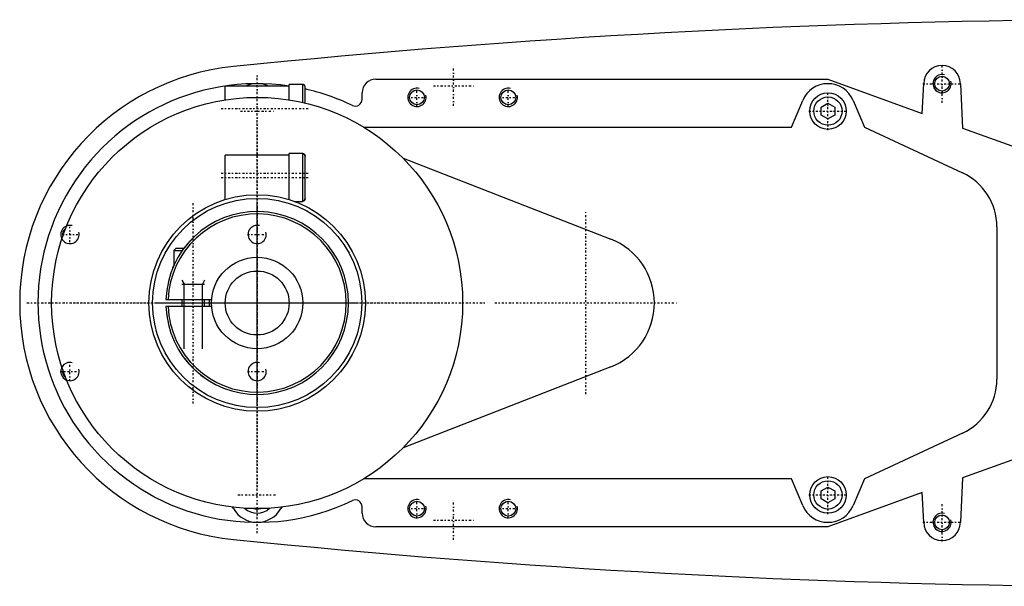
# Model space of a CAD drawing. Extents: x -702 to 139, y -105 to 105.
# Tile 1 of 7: x -702 to -486, y -62 to 62. Entities that reach past the tile are written whole.
import ezdxf

# ---------------------------------------------------------------- set-up
doc = ezdxf.new("R2010")
doc.units = 0
doc.linetypes.add('CENTER', pattern=[1.5, 0.45, -0.5, 0.05, -0.5])
for name, color, linetype in [('AM_0', 7, 'CONTINUOUS'), ('AM_10', 7, 'CONTINUOUS'), ('AM_7', 7, 'CENTER')]:
    doc.layers.add(name, color=color, linetype=linetype)

msp = doc.modelspace()

# ---------------------------------------------------------------- linework, layer by layer
at = {"layer": 'AM_0', "color": 7, "linetype": 'CONTINUOUS'}
for p, q in [((-640.5, 47.83), (-643, 47.83)), ((-643, 44.45), (-643, 47.83)), ((-640.5, 47.81), (-640.5, 47.83)), ((-640, 47.81), (-640.5, 47.81)), ((-640, 43.88), (-640, 47.81)), ((-624, 49), (-525, 49)), ((-525, 49), (-504.35, 41.5)), ((-504.35, 41.5), (-504, 48)), ((-496, 48), (-495.5, 38.29)), ((-643, 47.42), (-657, 47.42)), ((-657, 44.45), (-657, 47.42)), ((-639.5, 43.76), (-639.5, 47.31)), ((-627, 44.59), (-627, 46)), ((-533, 38.5), (-530.52, 44.34)), ((-526.5, 42.87), (-525, 43.73)), ((-525, 43.73), (-523.5, 42.87)), ((-519.48, 44.34), (-517, 38.5)), ((-526.5, 41.13), (-526.5, 42.87)), ((-525, 40.27), (-526.5, 41.13)), ((-523.5, 41.13), (-525, 40.27)), ((-523.5, 42.87), (-523.5, 41.13)), ((-626.7, 38.5), (-533, 38.5)), ((-517, 38.5), (-495.51, 28.48)), ((-495.5, 38.29), (-484.75, 34.38)), ((-643, 32.35), (-657, 32.35)), ((-657, 22.65), (-657, 32.35)), ((-640, 32.75), (-643, 32.75)), ((-643, 22.64), (-643, 32.75)), ((-640, 22.25), (-640, 32.75)), ((-639.5, 22.84), (-639.5, 32.16)), ((-618.04, 31.68), (-572.56, 13.98)), ((-657, 22.65), (-656.98, 22.65)), ((-643.02, 22.65), (-643, 22.65)), ((-641.84, 22.25), (-640, 22.25)), ((-488, 16.7), (-488, -16.7)), ((-667.75, 12), (-668.25, 11.5)), ((-668.25, 11.5), (-668.25, 8.18)), ((-668.25, 11.5), (-666.36, 11.5)), ((-667.75, 12), (-666, 12)), ((-669.99, 0.75), (-659.97, 0.75)), ((-666.5, 0.75), (-666.5, -0.75)), ((-661.5, -0.75), (-661.5, 0.75)), ((-659.97, -0.75), (-669.99, -0.75)), ((-572.56, -13.98), (-618.04, -31.68)), ((-495.51, -28.48), (-517, -38.5)), ((-484.75, -34.38), (-495.5, -38.29)), ((-533, -38.5), (-626.7, -38.5)), ((-530.52, -44.34), (-533, -38.5)), ((-517, -38.5), (-519.48, -44.34)), ((-495.5, -38.29), (-496, -48)), ((-526.5, -41.13), (-525, -40.27)), ((-525, -40.27), (-523.5, -41.13)), ((-526.5, -42.87), (-526.5, -41.13)), ((-525, -43.73), (-526.5, -42.87)), ((-504.35, -41.5), (-525, -49)), ((-523.5, -42.87), (-525, -43.73)), ((-523.5, -41.13), (-523.5, -42.87)), ((-504, -48), (-504.35, -41.5)), ((-655.19, -45), (-655.38, -44.68)), ((-644.62, -44.68), (-644.81, -45)), ((-627, -46), (-627, -44.59)), ((-525, -49), (-624, -49))]:
    msp.add_line(p, q, dxfattribs=at)
for points in [[(-639.5, 47.31, 0), (-639.5, 47.31, 0), (-639.5, 47.32, 0), (-639.5, 47.33, 0), (-639.5, 47.33, 0), (-639.5, 47.33, 0), (-639.5, 47.34, 0), (-639.5, 47.35, 0), (-639.5, 47.35, 0), (-639.5, 47.36, 0), (-639.5, 47.37, 0), (-639.5, 47.37, 0), (-639.5, 47.38, 0), (-639.51, 47.38, 0), (-639.51, 47.39, 0), (-639.51, 47.4, 0), (-639.51, 47.41, 0), (-639.51, 47.41, 0), (-639.51, 47.42, 0), (-639.51, 47.42, 0), (-639.51, 47.43, 0), (-639.52, 47.43, 0), (-639.52, 47.44, 0), (-639.52, 47.44, 0), (-639.52, 47.45, 0), (-639.52, 47.46, 0), (-639.52, 47.46, 0), (-639.52, 47.46, 0), (-639.53, 47.47, 0), (-639.53, 47.48, 0), (-639.53, 47.48, 0), (-639.53, 47.49, 0), (-639.54, 47.5, 0), (-639.54, 47.5, 0), (-639.54, 47.5, 0), (-639.54, 47.51, 0), (-639.54, 47.52, 0), (-639.55, 47.52, 0), (-639.55, 47.53, 0), (-639.55, 47.54, 0), (-639.56, 47.54, 0), (-639.56, 47.54, 0), (-639.56, 47.55, 0), (-639.56, 47.55, 0), (-639.57, 47.56, 0), (-639.57, 47.57, 0), (-639.58, 47.57, 0), (-639.58, 47.58, 0), (-639.58, 47.58, 0), (-639.58, 47.59, 0), (-639.59, 47.59, 0), (-639.59, 47.6, 0), (-639.6, 47.6, 0), (-639.6, 47.61, 0), (-639.6, 47.61, 0), (-639.61, 47.62, 0), (-639.61, 47.62, 0), (-639.62, 47.63, 0), (-639.62, 47.63, 0), (-639.62, 47.64, 0), (-639.63, 47.64, 0), (-639.63, 47.65, 0), (-639.63, 47.65, 0), (-639.64, 47.66, 0), (-639.64, 47.66, 0), (-639.65, 47.66, 0), (-639.65, 47.67, 0), (-639.65, 47.67, 0), (-639.66, 47.67, 0), (-639.66, 47.68, 0), (-639.66, 47.68, 0), (-639.67, 47.68, 0), (-639.67, 47.69, 0), (-639.68, 47.69, 0), (-639.69, 47.7, 0), (-639.69, 47.7, 0), (-639.69, 47.71, 0), (-639.7, 47.71, 0), (-639.7, 47.71, 0), (-639.71, 47.72, 0), (-639.72, 47.72, 0), (-639.72, 47.73, 0), (-639.73, 47.73, 0), (-639.73, 47.73, 0), (-639.73, 47.73, 0), (-639.74, 47.74, 0), (-639.75, 47.74, 0), (-639.75, 47.74, 0), (-639.76, 47.75, 0), (-639.77, 47.75, 0), (-639.77, 47.75, 0), (-639.77, 47.76, 0), (-639.78, 47.76, 0), (-639.79, 47.76, 0), (-639.79, 47.76, 0), (-639.8, 47.77, 0), (-639.81, 47.77, 0), (-639.81, 47.77, 0), (-639.81, 47.77, 0), (-639.82, 47.78, 0), (-639.82, 47.78, 0), (-639.83, 47.78, 0), (-639.84, 47.78, 0), (-639.84, 47.79, 0), (-639.85, 47.79, 0), (-639.85, 47.79, 0), (-639.86, 47.79, 0), (-639.87, 47.79, 0), (-639.87, 47.79, 0), (-639.87, 47.79, 0), (-639.88, 47.8, 0), (-639.89, 47.8, 0), (-639.89, 47.8, 0), (-639.89, 47.8, 0), (-639.9, 47.8, 0), (-639.91, 47.8, 0), (-639.92, 47.8, 0), (-639.92, 47.8, 0), (-639.93, 47.81, 0), (-639.94, 47.81, 0), (-639.94, 47.81, 0), (-639.95, 47.81, 0), (-639.95, 47.81, 0), (-639.96, 47.81, 0), (-639.97, 47.81, 0), (-639.98, 47.81, 0), (-639.98, 47.81, 0), (-639.98, 47.81, 0), (-639.99, 47.81, 0), (-640, 47.81, 0), (-640, 47.81, 0)], [(-639.5, 32.16, 0), (-639.5, 32.17, 0), (-639.5, 32.17, 0), (-639.5, 32.18, 0), (-639.5, 32.19, 0), (-639.5, 32.19, 0), (-639.5, 32.2, 0), (-639.5, 32.2, 0), (-639.5, 32.21, 0), (-639.5, 32.22, 0), (-639.5, 32.23, 0), (-639.5, 32.23, 0), (-639.5, 32.23, 0), (-639.51, 32.24, 0), (-639.51, 32.25, 0), (-639.51, 32.25, 0), (-639.51, 32.26, 0), (-639.51, 32.27, 0), (-639.51, 32.27, 0), (-639.51, 32.28, 0), (-639.51, 32.28, 0), (-639.52, 32.29, 0), (-639.52, 32.3, 0), (-639.52, 32.3, 0), (-639.52, 32.31, 0), (-639.52, 32.31, 0), (-639.52, 32.32, 0), (-639.52, 32.32, 0), (-639.53, 32.33, 0), (-639.53, 32.33, 0), (-639.53, 32.34, 0), (-639.53, 32.35, 0), (-639.54, 32.35, 0), (-639.54, 32.36, 0), (-639.54, 32.36, 0), (-639.54, 32.37, 0), (-639.54, 32.37, 0), (-639.55, 32.38, 0), (-639.55, 32.39, 0), (-639.55, 32.39, 0), (-639.56, 32.4, 0), (-639.56, 32.4, 0), (-639.56, 32.41, 0), (-639.56, 32.41, 0), (-639.57, 32.42, 0), (-639.57, 32.43, 0), (-639.58, 32.43, 0), (-639.58, 32.44, 0), (-639.58, 32.44, 0), (-639.58, 32.44, 0), (-639.59, 32.45, 0), (-639.59, 32.46, 0), (-639.6, 32.46, 0), (-639.6, 32.47, 0), (-639.6, 32.47, 0), (-639.6, 32.48, 0), (-639.61, 32.48, 0), (-639.61, 32.49, 0), (-639.62, 32.49, 0), (-639.62, 32.5, 0), (-639.63, 32.5, 0), (-639.63, 32.51, 0), (-639.63, 32.51, 0), (-639.64, 32.51, 0), (-639.64, 32.52, 0), (-639.65, 32.52, 0), (-639.65, 32.52, 0), (-639.65, 32.53, 0), (-639.66, 32.53, 0), (-639.66, 32.54, 0), (-639.66, 32.54, 0), (-639.67, 32.54, 0), (-639.67, 32.55, 0), (-639.68, 32.55, 0), (-639.68, 32.56, 0), (-639.69, 32.56, 0), (-639.69, 32.57, 0), (-639.7, 32.57, 0), (-639.7, 32.57, 0), (-639.71, 32.58, 0), (-639.71, 32.58, 0), (-639.72, 32.59, 0), (-639.73, 32.59, 0), (-639.73, 32.59, 0), (-639.73, 32.59, 0), (-639.74, 32.6, 0), (-639.75, 32.6, 0), (-639.75, 32.61, 0), (-639.76, 32.61, 0), (-639.77, 32.61, 0), (-639.77, 32.61, 0), (-639.77, 32.62, 0), (-639.78, 32.62, 0), (-639.78, 32.62, 0), (-639.79, 32.63, 0), (-639.8, 32.63, 0), (-639.8, 32.63, 0), (-639.81, 32.63, 0), (-639.81, 32.63, 0), (-639.82, 32.64, 0), (-639.82, 32.64, 0), (-639.83, 32.64, 0), (-639.84, 32.64, 0), (-639.84, 32.65, 0), (-639.85, 32.65, 0), (-639.85, 32.65, 0), (-639.86, 32.65, 0), (-639.87, 32.65, 0), (-639.87, 32.65, 0), (-639.87, 32.66, 0), (-639.88, 32.66, 0), (-639.89, 32.66, 0), (-639.89, 32.66, 0), (-639.89, 32.66, 0), (-639.9, 32.66, 0), (-639.91, 32.66, 0), (-639.92, 32.67, 0), (-639.92, 32.67, 0), (-639.93, 32.67, 0), (-639.94, 32.67, 0), (-639.94, 32.67, 0), (-639.95, 32.67, 0), (-639.95, 32.67, 0), (-639.96, 32.67, 0), (-639.97, 32.67, 0), (-639.98, 32.67, 0), (-639.98, 32.67, 0), (-639.98, 32.67, 0), (-639.99, 32.67, 0), (-640, 32.67, 0), (-640, 32.67, 0)], [(-639.94, 32.67, 0), (-639.94, 32.67, 0), (-639.93, 32.67, 0), (-639.92, 32.67, 0), (-639.91, 32.66, 0), (-639.91, 32.66, 0), (-639.9, 32.66, 0), (-639.89, 32.66, 0), (-639.89, 32.66, 0), (-639.88, 32.66, 0), (-639.87, 32.65, 0), (-639.86, 32.65, 0), (-639.86, 32.65, 0), (-639.85, 32.65, 0), (-639.84, 32.65, 0), (-639.84, 32.64, 0), (-639.83, 32.64, 0), (-639.82, 32.64, 0), (-639.82, 32.64, 0), (-639.81, 32.64, 0), (-639.81, 32.63, 0), (-639.8, 32.63, 0), (-639.8, 32.63, 0)], [(-639.77, 32.62, 0), (-639.77, 32.62, 0), (-639.76, 32.61, 0), (-639.75, 32.6, 0), (-639.75, 32.6, 0), (-639.74, 32.6, 0), (-639.73, 32.59, 0), (-639.72, 32.59, 0), (-639.71, 32.58, 0), (-639.7, 32.57, 0), (-639.69, 32.57, 0), (-639.69, 32.56, 0), (-639.69, 32.56, 0), (-639.68, 32.55, 0), (-639.67, 32.55, 0), (-639.66, 32.54, 0), (-639.65, 32.53, 0), (-639.65, 32.52, 0), (-639.64, 32.52, 0), (-639.64, 32.52, 0), (-639.63, 32.51, 0), (-639.62, 32.5, 0), (-639.62, 32.5, 0)], [(-639.61, 32.48, 0), (-639.6, 32.47, 0), (-639.59, 32.45, 0), (-639.58, 32.44, 0), (-639.57, 32.43, 0), (-639.57, 32.42, 0), (-639.56, 32.4, 0), (-639.55, 32.39, 0), (-639.54, 32.37, 0), (-639.54, 32.35, 0), (-639.53, 32.34, 0), (-639.53, 32.33, 0), (-639.52, 32.32, 0), (-639.52, 32.3, 0), (-639.51, 32.28, 0), (-639.51, 32.27, 0), (-639.51, 32.25, 0), (-639.5, 32.23, 0), (-639.5, 32.22, 0), (-639.5, 32.21, 0), (-639.5, 32.19, 0), (-639.5, 32.17, 0), (-639.5, 32.16, 0)], [(-640, 22.33, 0), (-640, 22.33, 0), (-639.99, 22.33, 0), (-639.98, 22.33, 0), (-639.98, 22.33, 0), (-639.98, 22.33, 0), (-639.97, 22.33, 0), (-639.96, 22.33, 0), (-639.95, 22.33, 0), (-639.95, 22.33, 0), (-639.94, 22.33, 0), (-639.94, 22.33, 0), (-639.93, 22.33, 0), (-639.92, 22.33, 0), (-639.92, 22.33, 0), (-639.91, 22.34, 0), (-639.9, 22.34, 0), (-639.89, 22.34, 0), (-639.89, 22.34, 0), (-639.89, 22.34, 0), (-639.88, 22.34, 0), (-639.87, 22.34, 0), (-639.87, 22.35, 0), (-639.87, 22.35, 0), (-639.86, 22.35, 0), (-639.85, 22.35, 0), (-639.85, 22.35, 0), (-639.84, 22.35, 0), (-639.84, 22.36, 0), (-639.83, 22.36, 0), (-639.82, 22.36, 0), (-639.82, 22.36, 0), (-639.81, 22.37, 0), (-639.81, 22.37, 0), (-639.8, 22.37, 0), (-639.8, 22.37, 0), (-639.79, 22.37, 0), (-639.78, 22.38, 0), (-639.78, 22.38, 0), (-639.77, 22.38, 0), (-639.77, 22.39, 0), (-639.77, 22.39, 0), (-639.76, 22.39, 0), (-639.75, 22.39, 0), (-639.75, 22.4, 0), (-639.74, 22.4, 0), (-639.73, 22.41, 0), (-639.73, 22.41, 0), (-639.73, 22.41, 0), (-639.72, 22.41, 0), (-639.71, 22.42, 0), (-639.71, 22.42, 0), (-639.7, 22.43, 0), (-639.7, 22.43, 0), (-639.69, 22.43, 0), (-639.69, 22.44, 0), (-639.68, 22.44, 0), (-639.68, 22.45, 0), (-639.67, 22.45, 0), (-639.67, 22.46, 0), (-639.66, 22.46, 0), (-639.66, 22.46, 0), (-639.66, 22.47, 0), (-639.65, 22.47, 0), (-639.65, 22.48, 0), (-639.65, 22.48, 0), (-639.64, 22.48, 0), (-639.64, 22.49, 0), (-639.63, 22.49, 0), (-639.63, 22.49, 0), (-639.63, 22.5, 0), (-639.62, 22.5, 0), (-639.62, 22.51, 0), (-639.61, 22.51, 0), (-639.61, 22.52, 0), (-639.6, 22.52, 0), (-639.6, 22.53, 0), (-639.6, 22.53, 0), (-639.6, 22.54, 0), (-639.59, 22.54, 0), (-639.59, 22.55, 0), (-639.58, 22.56, 0), (-639.58, 22.56, 0), (-639.58, 22.56, 0), (-639.58, 22.57, 0), (-639.57, 22.57, 0), (-639.57, 22.58, 0), (-639.56, 22.59, 0), (-639.56, 22.59, 0), (-639.56, 22.6, 0), (-639.56, 22.6, 0), (-639.55, 22.61, 0), (-639.55, 22.61, 0), (-639.55, 22.62, 0), (-639.54, 22.63, 0), (-639.54, 22.63, 0), (-639.54, 22.64, 0), (-639.54, 22.64, 0), (-639.54, 22.65, 0), (-639.53, 22.65, 0), (-639.53, 22.66, 0), (-639.53, 22.67, 0), (-639.53, 22.67, 0), (-639.52, 22.68, 0), (-639.52, 22.68, 0), (-639.52, 22.69, 0), (-639.52, 22.69, 0), (-639.52, 22.7, 0), (-639.52, 22.7, 0), (-639.52, 22.71, 0), (-639.51, 22.72, 0), (-639.51, 22.72, 0), (-639.51, 22.73, 0), (-639.51, 22.73, 0), (-639.51, 22.74, 0), (-639.51, 22.75, 0), (-639.51, 22.75, 0), (-639.51, 22.76, 0), (-639.5, 22.77, 0), (-639.5, 22.77, 0), (-639.5, 22.77, 0), (-639.5, 22.78, 0), (-639.5, 22.79, 0), (-639.5, 22.8, 0), (-639.5, 22.8, 0), (-639.5, 22.81, 0), (-639.5, 22.81, 0), (-639.5, 22.82, 0), (-639.5, 22.83, 0), (-639.5, 22.83, 0), (-639.5, 22.84, 0)], [(-639.8, 22.37, 0), (-639.8, 22.37, 0), (-639.81, 22.37, 0), (-639.81, 22.37, 0), (-639.81, 22.36, 0), (-639.82, 22.36, 0), (-639.82, 22.36, 0), (-639.83, 22.36, 0), (-639.84, 22.36, 0), (-639.84, 22.35, 0), (-639.85, 22.35, 0), (-639.85, 22.35, 0), (-639.86, 22.35, 0), (-639.86, 22.35, 0), (-639.87, 22.35, 0), (-639.88, 22.34, 0), (-639.88, 22.34, 0), (-639.89, 22.34, 0), (-639.89, 22.34, 0), (-639.9, 22.34, 0), (-639.9, 22.34, 0), (-639.91, 22.34, 0), (-639.91, 22.34, 0)], [(-639.61, 22.52, 0), (-639.61, 22.52, 0), (-639.62, 22.51, 0), (-639.62, 22.5, 0), (-639.63, 22.5, 0), (-639.63, 22.49, 0), (-639.64, 22.48, 0), (-639.65, 22.47, 0), (-639.66, 22.47, 0), (-639.67, 22.46, 0), (-639.68, 22.45, 0), (-639.68, 22.44, 0), (-639.69, 22.44, 0), (-639.69, 22.43, 0), (-639.71, 22.43, 0), (-639.72, 22.42, 0), (-639.73, 22.41, 0), (-639.74, 22.4, 0), (-639.74, 22.4, 0), (-639.75, 22.4, 0), (-639.76, 22.39, 0), (-639.77, 22.39, 0), (-639.77, 22.38, 0)], [(-639.55, 22.61, 0), (-639.56, 22.6, 0), (-639.57, 22.58, 0), (-639.58, 22.56, 0), (-639.59, 22.54, 0)], [(-639.5, 22.84, 0), (-639.5, 22.83, 0), (-639.5, 22.82, 0), (-639.5, 22.81, 0), (-639.5, 22.8, 0), (-639.5, 22.8, 0), (-639.5, 22.78, 0), (-639.5, 22.77, 0), (-639.51, 22.76, 0), (-639.51, 22.75, 0), (-639.51, 22.74, 0), (-639.51, 22.73, 0), (-639.51, 22.73, 0), (-639.51, 22.71, 0), (-639.52, 22.7, 0), (-639.52, 22.69, 0), (-639.52, 22.68, 0), (-639.53, 22.67, 0), (-639.53, 22.66, 0), (-639.53, 22.66, 0), (-639.54, 22.65, 0), (-639.54, 22.64, 0), (-639.54, 22.63, 0)], [(-666, 12, 0), (-665.95, 12.07, 0), (-665.85, 12.2, 0), (-665.74, 12.34, 0), (-665.69, 12.4, 0), (-665.64, 12.47, 0), (-665.53, 12.6, 0), (-665.42, 12.73, 0), (-665.31, 12.86, 0), (-665.2, 12.99, 0), (-665.09, 13.12, 0), (-665.04, 13.19, 0), (-664.98, 13.25, 0), (-664.87, 13.38, 0), (-664.75, 13.5, 0), (-664.64, 13.63, 0), (-664.52, 13.75, 0), (-664.41, 13.87, 0), (-664.35, 13.93, 0), (-664.29, 13.99, 0), (-664.17, 14.11, 0), (-664.06, 14.23, 0), (-664, 14.28, 0)], [(-668.5, 7.6, 0), (-668.5, 7.6, 0), (-668.5, 7.6, 0), (-668.49, 7.61, 0), (-668.49, 7.62, 0), (-668.49, 7.63, 0), (-668.48, 7.64, 0), (-668.47, 7.67, 0), (-668.46, 7.69, 0), (-668.45, 7.72, 0), (-668.44, 7.75, 0), (-668.43, 7.77, 0), (-668.42, 7.78, 0), (-668.41, 7.82, 0), (-668.39, 7.86, 0), (-668.37, 7.9, 0), (-668.35, 7.95, 0), (-668.33, 8, 0), (-668.32, 8.02, 0), (-668.31, 8.05, 0), (-668.29, 8.1, 0), (-668.26, 8.15, 0), (-668.25, 8.18, 0)], [(-661.5, -16.36, 0), (-661.5, -16.36, 0), (-661.5, -16.36, 0), (-661.51, -16.36, 0), (-661.51, -16.35, 0), (-661.52, -16.35, 0), (-661.53, -16.34, 0), (-661.55, -16.33, 0), (-661.56, -16.32, 0), (-661.59, -16.3, 0), (-661.61, -16.29, 0), (-661.62, -16.28, 0), (-661.64, -16.27, 0), (-661.67, -16.24, 0), (-661.7, -16.22, 0), (-661.73, -16.2, 0), (-661.77, -16.17, 0), (-661.81, -16.14, 0), (-661.83, -16.12, 0), (-661.85, -16.11, 0), (-661.9, -16.08, 0), (-661.94, -16.04, 0), (-661.97, -16.02, 0), (-661.99, -16.01, 0), (-662.04, -15.97, 0), (-662.09, -15.93, 0), (-662.12, -15.91, 0), (-662.14, -15.89, 0), (-662.19, -15.85, 0), (-662.25, -15.81, 0), (-662.3, -15.77, 0), (-662.36, -15.73, 0), (-662.41, -15.68, 0), (-662.44, -15.66, 0), (-662.47, -15.63, 0), (-662.53, -15.59, 0), (-662.59, -15.54, 0), (-662.65, -15.49, 0), (-662.72, -15.44, 0), (-662.78, -15.38, 0), (-662.81, -15.36, 0), (-662.85, -15.33, 0), (-662.91, -15.28, 0), (-662.98, -15.22, 0), (-663.04, -15.16, 0), (-663.11, -15.11, 0), (-663.17, -15.05, 0), (-663.21, -15.02, 0), (-663.24, -14.99, 0), (-663.31, -14.93, 0), (-663.37, -14.87, 0), (-663.44, -14.81, 0), (-663.5, -14.75, 0), (-663.57, -14.69, 0), (-663.6, -14.66, 0), (-663.64, -14.63, 0), (-663.7, -14.57, 0), (-663.77, -14.51, 0), (-663.83, -14.45, 0), (-663.89, -14.39, 0), (-663.95, -14.33, 0), (-663.98, -14.3, 0), (-664.02, -14.27, 0), (-664.08, -14.21, 0), (-664.14, -14.15, 0), (-664.17, -14.12, 0), (-664.2, -14.08, 0), (-664.26, -14.02, 0), (-664.32, -13.96, 0), (-664.35, -13.93, 0), (-664.38, -13.9, 0), (-664.45, -13.83, 0), (-664.51, -13.77, 0), (-664.57, -13.7, 0), (-664.63, -13.64, 0), (-664.69, -13.57, 0), (-664.72, -13.54, 0), (-664.75, -13.5, 0), (-664.81, -13.44, 0), (-664.87, -13.37, 0), (-664.93, -13.31, 0), (-664.99, -13.24, 0), (-665.05, -13.17, 0), (-665.08, -13.14, 0), (-665.11, -13.11, 0), (-665.16, -13.04, 0), (-665.22, -12.98, 0), (-665.27, -12.91, 0), (-665.33, -12.85, 0), (-665.38, -12.78, 0), (-665.41, -12.75, 0), (-665.44, -12.72, 0), (-665.49, -12.65, 0), (-665.54, -12.59, 0), (-665.59, -12.53, 0), (-665.64, -12.47, 0), (-665.69, -12.41, 0), (-665.71, -12.38, 0), (-665.73, -12.35, 0), (-665.78, -12.29, 0), (-665.83, -12.23, 0), (-665.87, -12.17, 0), (-665.91, -12.12, 0), (-665.95, -12.06, 0), (-665.97, -12.03, 0), (-665.99, -12.01, 0), (-666.04, -11.95, 0), (-666.08, -11.9, 0), (-666.1, -11.87, 0), (-666.11, -11.85, 0), (-666.15, -11.79, 0), (-666.19, -11.74, 0), (-666.21, -11.72, 0), (-666.23, -11.69, 0), (-666.26, -11.65, 0), (-666.29, -11.6, 0), (-666.32, -11.56, 0), (-666.35, -11.52, 0), (-666.38, -11.48, 0), (-666.39, -11.46, 0), (-666.4, -11.45, 0), (-666.42, -11.42, 0), (-666.44, -11.39, 0), (-666.46, -11.37, 0), (-666.47, -11.34, 0), (-666.48, -11.33, 0), (-666.49, -11.32, 0), (-666.49, -11.32, 0), (-666.5, -11.31, 0), (-666.5, -11.3, 0), (-666.5, -11.3, 0)]]:
    msp.add_polyline3d(points, dxfattribs=at)
for centre, radius in [((-500, 48), 1.62), ((-615, 45), 1.62), ((-595, 45), 1.62), ((-525, 42), 4), ((-650, 0), 45), ((-525, 42), 3.1), ((-650, 0), 23.7), ((-650, 0), 22.9), ((-650, 0), 10), ((-650, 0), 7), ((-525, -42), 4), ((-525, -42), 3.1), ((-615, -45), 1.62), ((-595, -45), 1.62), ((-500, -48), 1.62)]:
    msp.add_circle(centre, radius, dxfattribs=at)
for centre, radius, start, end in [((-452.42, -1937.95), 2000, 90.38915, 95.81789), ((-500, 48), 4, 0, 180), ((-650, 0), 52, 95.6838, 264.3162), ((-650, 0), 48, 81.6145, 295.7435), ((-650, 42), 6, 64.7113, 115.2887), ((-624, 46), 3, 90, 180), ((-525, 42), 6, 22.9682, 157.0318), ((-650, 0), 48, 64.2565, 77.3644), ((-628.5, 44.59), 1.5, 244.2565, 0), ((-501, 16.7), 13, 0, 65), ((-650, 0), 20, 182.1491, 177.8509), ((-650, 0), 19.5, 182.2042, 177.7958), ((-691, 15), 1.62, 125.21, 194.5995), ((-578, 0), 15, 291.2667, 68.7333), ((-650, 0), 10.5, 175.904, 184.096), ((-691, -15), 1.62, 165.4005, 234.79), ((-501, -16.7), 13, 295, 0), ((-628.5, -44.59), 1.5, 0, 115.7435), ((-650, -42), 6, 210.032, 329.968), ((-650, -42), 4, 226.8166, 313.1834), ((-650, -42), 3.1, 254.8839, 285.1161), ((-525, -42), 6, 202.9682, 337.0318), ((-624, -46), 3, 180, 270), ((-500, -48), 4, 180, 0), ((-452.42, 1937.95), 2000, 264.18211, 269.61085)]:
    msp.add_arc(centre, radius, start, end, dxfattribs=at)
at = {"layer": 'AM_10', "color": 7, "linetype": 'CONTINUOUS'}
for p, q in [((-666.5, 5), (-666.01, 4.15)), ((-661.5, 5), (-661.99, 4.15)), ((-666.5, 4.15), (-661.5, 4.15)), ((-666.01, -10), (-666.01, 4.15)), ((-661.99, -10), (-661.99, 4.15))]:
    msp.add_line(p, q, dxfattribs=at)
for centre in [(-500, 48), (-615, 45), (-595, 45), (-691, 15), (-650, 15), (-691, -15), (-650, -15), (-615, -45), (-595, -45), (-500, -48)]:
    msp.add_arc(centre, 2, 75, 15, dxfattribs=at)
at = {"layer": 'AM_7', "color": 4, "linetype": 'CENTER'}
for p, q in [((-607, 43.14), (-607, 51.86)), ((-500, 43.8), (-500, 52.2)), ((-650, -50.4), (-650, 50.4)), ((-611.36, 47.5), (-602.64, 47.5)), ((-504.2, 48), (-495.8, 48)), ((-650, -47.25), (-650, 47.25)), ((-615, 42.9), (-615, 47.1)), ((-595, 42.9), (-595, 47.1)), ((-525, 37.8), (-525, 46.2)), ((-617.1, 45), (-612.9, 45)), ((-597.1, 45), (-592.9, 45)), ((-657.88, 42.58), (-638.62, 42.58)), ((-653.67, 42), (-646.32, 42)), ((-529.2, 42), (-520.8, 42)), ((-650, -40.24), (-650, 40.24)), ((-657.88, 28.4), (-638.62, 28.4)), ((-657.88, 28.4), (-638.62, 28.4)), ((-657.88, 27.5), (-638.62, 27.5)), ((-650, -26.41), (-650, 26.41)), ((-664, -22), (-664, 22)), ((-650, -22.05), (-650, 22.05)), ((-650, -21), (-650, 21)), ((-578, -19.95), (-578, 19.95)), ((-691, 13.3), (-691, 16.7)), ((-692.7, 15), (-689.3, 15)), ((-652.1, 15), (-647.9, 15)), ((-676.41, 0), (-623.59, 0)), ((-597.95, 0), (-558.05, 0)), ((-700.4, 0), (-599.6, 0)), ((-697.25, 0), (-602.75, 0)), ((-690.24, 0), (-609.76, 0)), ((-672.05, 0), (-627.95, 0)), ((-671, 0), (-629, 0)), ((-691, -17.1), (-691, -12.9)), ((-693.1, -15), (-688.9, -15)), ((-652.1, -15), (-647.9, -15)), ((-525, -46.2), (-525, -37.8)), ((-654.2, -42), (-645.8, -42)), ((-615, -47.1), (-615, -42.9)), ((-595, -47.1), (-595, -42.9)), ((-529.2, -42), (-520.8, -42)), ((-617.1, -45), (-612.9, -45)), ((-607, -51.86), (-607, -43.14)), ((-597.1, -45), (-592.9, -45)), ((-500, -52.2), (-500, -43.8)), ((-611.36, -47.5), (-602.64, -47.5)), ((-504.2, -48), (-495.8, -48))]:
    msp.add_line(p, q, dxfattribs=at)

doc.saveas('drawing.dxf')
